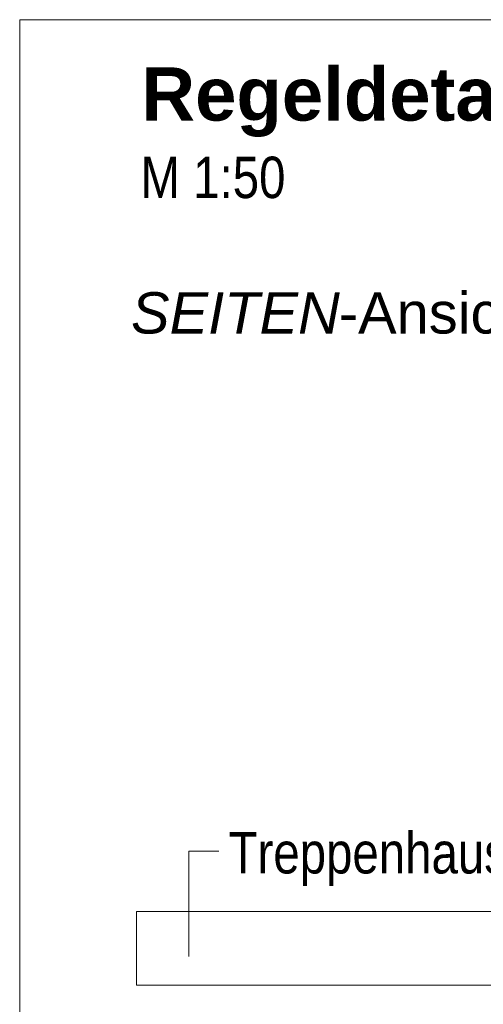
# Model space of a CAD drawing. Extents: x -720 to 300, y 62 to 1107.
# Tile 162 of 250: x 131 to 147, y 776 to 810. Entities that reach past the tile are written whole.
import ezdxf
from ezdxf.lldxf.tags import DXFTag

# ---------------------------------------------------------------- set-up
doc = ezdxf.new("R2010")
doc.units = 0
doc.layers.get('0').update_dxf_attribs({"lineweight": 35})
doc.layers.add('E_Detail_Beschriftung', color=7, linetype='Continuous', lineweight=13, true_color=0x009900)
doc.layers.add('E_Detail_Linie_Text_Bem', color=7, linetype='Continuous', lineweight=13)
doc.styles.get("Standard").update_dxf_attribs({"font": 'ARIALN.TTF'})
tags = doc.linetypes.add('fein_strichliert-A06G9FM98I', pattern=[4, 1, -2, 1]).pattern_tags.tags
tags[8:9] = [DXFTag(74, 4), DXFTag(75, 0), DXFTag(340, '0'), DXFTag(46, 0.0), DXFTag(50, 0.0), DXFTag(44, 0.0), DXFTag(45, 0.0)]
tags[6:7] = [DXFTag(74, 4), DXFTag(75, 0), DXFTag(340, '0'), DXFTag(46, 0.0), DXFTag(50, 0.0), DXFTag(44, 0.0), DXFTag(45, 0.0)]
tags[4:5] = [DXFTag(74, 4), DXFTag(75, 0), DXFTag(340, '0'), DXFTag(46, 0.0), DXFTag(50, 0.0), DXFTag(44, 0.0), DXFTag(45, 0.0)]

# ---------------------------------------------------------------- blocks, each defined once
blk = doc.blocks.new('Referenz-A06G9FMH8I')
at = {"layer": 'E_Detail_Linie_Text_Bem', "linetype": 'fein_strichliert-A06G9FM98I', "ltscale": 0.65}
for p, q in [((193.633, 809.562), (130.864, 809.562)), ((130.864, 809.562), (130.864, 748.245))]:
    blk.add_line(p, q, dxfattribs=at)
at = {"layer": 'E_Detail_Linie_Text_Bem', "color": 0, "linetype": 'Continuous', "ltscale": 0.13}
for p, q in [((136.582, 777.862), (136.582, 781.429)), ((136.582, 781.429), (137.601, 781.429))]:
    blk.add_line(p, q, dxfattribs=at)
at = {"layer": 'E_Detail_Linie_Text_Bem', "linetype": 'Continuous', "ltscale": 0.13}
for p, q in [((134.816, 776.884), (134.816, 779.384)), ((134.816, 779.384), (168.916, 779.384)), ((140.716, 776.884), (134.816, 776.884)), ((140.916, 776.884), (140.716, 776.884)), ((168.916, 776.884), (140.916, 776.884))]:
    blk.add_line(p, q, dxfattribs=at)
at = {"layer": 'E_Detail_Beschriftung', "color": 1, "linetype": 'Continuous', "lineweight": 35, "ltscale": 0.35, "true_color": 0xff0000, "insert": (134.982, 807.946), "char_height": 1.8, "attachment_point": 1}
blk.add_mtext('{\\fArial|b1|i0;Regeldetail}', dxfattribs=at)
at = {"layer": 'E_Detail_Beschriftung', "linetype": 'Continuous', "ltscale": 0.13, "char_height": 1.4, "attachment_point": 1}
for s, insert in [('{\\fArial Narrow;M 1:50}', (134.951, 804.925)), ('{\\fArial Narrow;Treppenhauspodest}', (137.931, 782.069))]:
    blk.add_mtext(s, dxfattribs=dict(at, insert=insert))
at = {"layer": 'E_Detail_Beschriftung', "linetype": 'Continuous', "lineweight": -2, "ltscale": 0.25, "char_height": 1.4, "attachment_point": 1}
for s, insert in [('{\\fArial|b0|i1;SEITEN}', (134.63, 800.34)), ('{\\fArial;-Ansicht}', (141.66, 800.34))]:
    blk.add_mtext(s, dxfattribs=dict(at, insert=insert))

msp = doc.modelspace()

# ---------------------------------------------------------------- block references
at = {"color": 8, "lineweight": 25, "ltscale": 0.25, "true_color": 0x808080}
msp.add_blockref('Referenz-A06G9FMH8I', (0, 0), dxfattribs=at)

doc.saveas('drawing.dxf')
